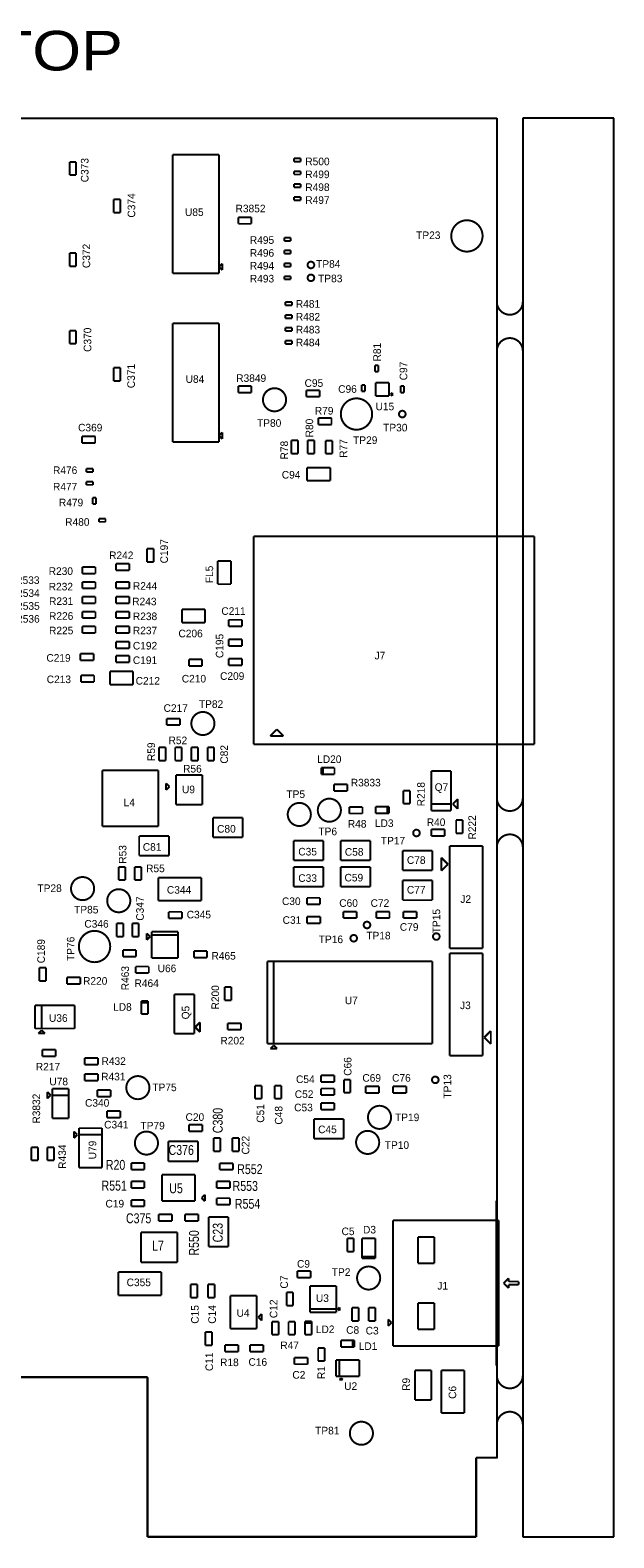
# Model space of a CAD drawing. Extents: x -12 to 112, y -8 to 110.
# Tile 6 of 6: x 67 to 112, y -6 to 110. Entities that reach past the tile are written whole.
import ezdxf
from ezdxf.enums import TextEntityAlignment as Align

# ---------------------------------------------------------------- set-up
doc = ezdxf.new("R2010")
doc.units = 0
for name, color, linetype in [('BG_OUTLINE', 1, 'CONTINUOUS'), ('PG_ASSEMBLY_TOP', 4, 'CONTINUOUS'), ('RD_ASSEMBLY_TOP', 5, 'CONTINUOUS')]:
    doc.layers.add(name, color=color, linetype=linetype)

msp = doc.modelspace()

# ---------------------------------------------------------------- linework, layer by layer
at = {"layer": 'BG_OUTLINE'}
for points in [[(-2.933192, 103.124), (102.826807, 103.124)], [(102.826807, 103.124), (102.826807, 0.00254)], [(104.826803, 103.124), (104.826803, -6.083305)], [(111.826789, 103.124), (104.826803, 103.124)], [(111.826789, -6.083305), (111.826789, 103.124)], [(75.953874, 6.1976), (59.436, 6.1976)], [(75.953874, -6.083305), (75.953874, 6.1976)], [(102.826807, 0.00254), (101.233986, 0.00254)], [(101.233986, 0.00254), (101.233986, -6.083305)], [(101.233986, -6.083305), (75.953874, -6.083305)], [(104.826803, -6.083305), (111.826789, -6.083305)]]:
    msp.add_lwpolyline(points, dxfattribs=at)
at = {"layer": 'BG_OUTLINE', "const_width": 0.1524}
for points in [[(102.826807, 89.001595), (102.826807, 90.541597)], [(104.826803, 90.541597), (104.826803, 89.001595)], [(102.826807, 85.201603), (102.826807, 83.661601)], [(104.826803, 83.661601), (104.826803, 85.201603)], [(102.826807, 50.796193), (102.826807, 52.336195)], [(104.826803, 52.336195), (104.826803, 50.796193)], [(102.826807, 46.9962), (102.826807, 45.456198)], [(104.826803, 45.456198), (104.826803, 46.9962)], [(102.796035, 7.097352), (102.796035, 19.797352)], [(102.826807, 6.347739), (102.826807, 7.887741)], [(104.826803, 7.887741), (104.826803, 6.347739)], [(59.436, 6.1976), (75.953874, 6.1976)], [(75.953874, 6.1976), (75.953874, -6.083305)], [(102.826807, 2.547747), (102.826807, 1.007745)], [(104.826803, 1.007745), (104.826803, 2.547747)], [(101.233986, -6.083305), (101.233986, 0.00254)], [(101.233986, 0.00254), (102.8954, 0.00254)], [(75.953874, -6.083305), (101.233986, -6.083305)]]:
    msp.add_lwpolyline(points, dxfattribs=at)
for points in [[(103.826805, 88.001597, -0.414214), (102.826807, 89.001595)], [(104.826803, 89.001595, -0.414214), (103.826805, 88.001597)], [(103.826805, 86.201601, 0.414214), (102.826807, 85.201603)], [(104.826803, 85.201603, 0.414214), (103.826805, 86.201601)], [(103.826805, 49.796195, -0.414214), (102.826807, 50.796193)], [(104.826803, 50.796193, -0.414214), (103.826805, 49.796195)], [(103.826805, 47.996198, 0.414214), (102.826807, 46.9962)], [(104.826803, 46.9962, 0.414214), (103.826805, 47.996198)], [(103.826805, 5.347741, -0.414214), (102.826807, 6.347739)], [(104.826803, 6.347739, -0.414214), (103.826805, 5.347741)], [(103.826805, 3.547745, 0.414214), (102.826807, 2.547747)], [(104.826803, 2.547747, 0.414214), (103.826805, 3.547745)]]:
    msp.add_lwpolyline(points, format="xyb", dxfattribs=at)
at = {"layer": 'PG_ASSEMBLY_TOP', "const_width": 0.1524}
for points in [[(69.953403, 99.770913), (69.953403, 98.754913)], [(70.461403, 99.770913), (69.953403, 99.770913)], [(70.461403, 98.754913), (70.461403, 99.770913)], [(81.4451, 100.32492), (77.8891, 100.32492)], [(77.8891, 100.32492), (77.8891, 91.18092)], [(81.4451, 91.18092), (81.4451, 100.32492)], [(87.737401, 100.041456), (87.229401, 100.041456)], [(87.229401, 100.041456), (87.229401, 99.787456)], [(87.229401, 99.787456), (87.737401, 99.787456)], [(87.737401, 99.787456), (87.737401, 100.041456)], [(69.953403, 98.754913), (70.461403, 98.754913)], [(87.737401, 99.050856), (87.229401, 99.050856)], [(87.229401, 99.050856), (87.229401, 98.796856)], [(87.229401, 98.796856), (87.737401, 98.796856)], [(87.737401, 98.796856), (87.737401, 99.050856)], [(87.737401, 98.060256), (87.229401, 98.060256)], [(87.229401, 98.060256), (87.229401, 97.806256)], [(87.229401, 97.806256), (87.737401, 97.806256)], [(87.737401, 97.806256), (87.737401, 98.060256)], [(73.861397, 96.877919), (73.353397, 96.877919)], [(73.353397, 96.877919), (73.353397, 95.861919)], [(73.861397, 95.861919), (73.861397, 96.877919)], [(87.737401, 97.069656), (87.229401, 97.069656)], [(87.229401, 97.069656), (87.229401, 96.815656)], [(87.229401, 96.815656), (87.737401, 96.815656)], [(87.737401, 96.815656), (87.737401, 97.069656)], [(73.353397, 95.861919), (73.861397, 95.861919)], [(83.948486, 95.506921), (82.932486, 95.506921)], [(82.932486, 95.506921), (82.932486, 94.998921)], [(83.948486, 94.998921), (83.948486, 95.506921)], [(82.932486, 94.998921), (83.948486, 94.998921)], [(86.975401, 93.940884), (86.467401, 93.940884)], [(86.467401, 93.940884), (86.467401, 93.686884)], [(86.975401, 93.686884), (86.975401, 93.940884)], [(86.467401, 93.686884), (86.975401, 93.686884)], [(86.975401, 92.950284), (86.467401, 92.950284)], [(86.467401, 92.950284), (86.467401, 92.696284)], [(86.975401, 92.696284), (86.975401, 92.950284)], [(70.461403, 92.750927), (69.953403, 92.750927)], [(69.953403, 92.750927), (69.953403, 91.734927)], [(69.953403, 91.734927), (70.461403, 91.734927)], [(70.461403, 91.734927), (70.461403, 92.750927)], [(81.6991, 91.94292), (81.4451, 91.68892)], [(81.4451, 91.68892), (81.6991, 91.43492)], [(81.6991, 91.43492), (81.6991, 91.94292)], [(86.467401, 92.696284), (86.975401, 92.696284)], [(86.975401, 91.959684), (86.467401, 91.959684)], [(86.467401, 91.959684), (86.467401, 91.705684)], [(86.467401, 91.705684), (86.975401, 91.705684)], [(86.975401, 91.705684), (86.975401, 91.959684)], [(77.8891, 91.18092), (81.4451, 91.18092)], [(86.975401, 90.969084), (86.467401, 90.969084)], [(86.467401, 90.969084), (86.467401, 90.715084)], [(86.467401, 90.715084), (86.975401, 90.715084)], [(86.975401, 90.715084), (86.975401, 90.969084)], [(87.059303, 88.975438), (86.551303, 88.975438)], [(86.551303, 88.975438), (86.551303, 88.721438)], [(86.551303, 88.721438), (87.059303, 88.721438)], [(87.059303, 88.721438), (87.059303, 88.975438)], [(81.4451, 87.335538), (77.8891, 87.335538)], [(77.8891, 87.335538), (77.8891, 78.191538)], [(81.4451, 78.191538), (81.4451, 87.335538)], [(87.059303, 87.984838), (86.551303, 87.984838)], [(86.551303, 87.984838), (86.551303, 87.730838)], [(86.551303, 87.730838), (87.059303, 87.730838)], [(87.059303, 86.994238), (86.551303, 86.994238)], [(86.551303, 86.994238), (86.551303, 86.740238)], [(87.059303, 87.730838), (87.059303, 87.984838)], [(87.059303, 86.740238), (87.059303, 86.994238)], [(69.953403, 86.781531), (69.953403, 85.765531)], [(70.461403, 86.781531), (69.953403, 86.781531)], [(70.461403, 85.765531), (70.461403, 86.781531)], [(86.551303, 86.740238), (87.059303, 86.740238)], [(87.059303, 86.003638), (86.551303, 86.003638)], [(86.551303, 86.003638), (86.551303, 85.749638)], [(87.059303, 85.749638), (87.059303, 86.003638)], [(69.953403, 85.765531), (70.461403, 85.765531)], [(86.551303, 85.749638), (87.059303, 85.749638)], [(73.861397, 83.924539), (73.353397, 83.924539)], [(73.353397, 83.924539), (73.353397, 82.908539)], [(73.861397, 82.908539), (73.861397, 83.924539)], [(93.45737, 84.114028), (93.45737, 83.606028)], [(93.71137, 84.114028), (93.45737, 84.114028)], [(93.45737, 83.606028), (93.71137, 83.606028)], [(93.71137, 83.606028), (93.71137, 84.114028)], [(73.353397, 82.908539), (73.861397, 82.908539)], [(83.948486, 82.517539), (82.932486, 82.517539)], [(82.932486, 82.517539), (82.932486, 82.009539)], [(83.948486, 82.009539), (83.948486, 82.517539)], [(92.684189, 82.600322), (92.430189, 82.600322)], [(92.430189, 82.600322), (92.430189, 82.092322)], [(92.684189, 82.092322), (92.684189, 82.600322)], [(94.522369, 82.772321), (93.506369, 82.772321)], [(93.506369, 82.772321), (93.506369, 81.756321)], [(94.522369, 81.756321), (94.522369, 82.772321)], [(95.680535, 82.506414), (95.426535, 82.506414)], [(95.426535, 82.506414), (95.426535, 81.998414)], [(95.680535, 81.998414), (95.680535, 82.506414)], [(82.932486, 82.009539), (83.948486, 82.009539)], [(89.193065, 82.19059), (88.177065, 82.19059)], [(88.177065, 82.19059), (88.177065, 81.68259)], [(88.177065, 81.68259), (89.193065, 81.68259)], [(89.193065, 81.68259), (89.193065, 82.19059)], [(92.430189, 82.092322), (92.684189, 82.092322)], [(93.506369, 81.756321), (94.522369, 81.756321)], [(94.776369, 82.010321), (94.649369, 81.883321)], [(94.649369, 81.883321), (94.776369, 81.756321)], [(94.776369, 81.756321), (94.776369, 82.010321)], [(95.426535, 81.998414), (95.680535, 81.998414)], [(90.107465, 80.0481), (89.091465, 80.0481)], [(89.091465, 80.0481), (89.091465, 79.5401)], [(90.107465, 79.5401), (90.107465, 80.0481)], [(81.6991, 78.953538), (81.4451, 78.699538)], [(81.6991, 78.445538), (81.6991, 78.953538)], [(89.091465, 79.5401), (90.107465, 79.5401)], [(71.925553, 78.639645), (70.909553, 78.639645)], [(70.909553, 78.639645), (70.909553, 78.131645)], [(70.909553, 78.131645), (71.925553, 78.131645)], [(71.925553, 78.131645), (71.925553, 78.639645)], [(77.8891, 78.191538), (81.4451, 78.191538)], [(81.4451, 78.699538), (81.6991, 78.445538)], [(87.026666, 78.32676), (87.026666, 77.31076)], [(87.534666, 78.32676), (87.026666, 78.32676)], [(87.534666, 77.31076), (87.534666, 78.32676)], [(88.79283, 78.32676), (88.28483, 78.32676)], [(88.28483, 78.32676), (88.28483, 77.31076)], [(88.79283, 77.31076), (88.79283, 78.32676)], [(89.667413, 78.316635), (89.667413, 77.300635)], [(90.175413, 78.316635), (89.667413, 78.316635)], [(90.175413, 77.300635), (90.175413, 78.316635)], [(87.026666, 77.31076), (87.534666, 77.31076)], [(88.28483, 77.31076), (88.79283, 77.31076)], [(89.667413, 77.300635), (90.175413, 77.300635)], [(71.765213, 76.149962), (71.257213, 76.149962)], [(71.257213, 76.149962), (71.257213, 75.895962)], [(71.257213, 75.895962), (71.765213, 75.895962)], [(71.765213, 75.895962), (71.765213, 76.149962)], [(90.010414, 76.239136), (88.232414, 76.239136)], [(88.232414, 76.239136), (88.232414, 75.223136)], [(90.010414, 75.223136), (90.010414, 76.239136)], [(71.765213, 75.159362), (71.257213, 75.159362)], [(71.257213, 75.159362), (71.257213, 74.905362)], [(71.257213, 74.905362), (71.765213, 74.905362)], [(71.765213, 74.905362), (71.765213, 75.159362)], [(88.232414, 75.223136), (90.010414, 75.223136)], [(71.726151, 73.928933), (71.726151, 73.420933)], [(71.980151, 73.928933), (71.726151, 73.928933)], [(71.726151, 73.420933), (71.980151, 73.420933)], [(71.980151, 73.420933), (71.980151, 73.928933)], [(72.720253, 72.311006), (72.212253, 72.311006)], [(72.212253, 72.311006), (72.212253, 72.057006)], [(72.212253, 72.057006), (72.720253, 72.057006)], [(72.720253, 72.057006), (72.720253, 72.311006)], [(84.1248, 54.9402), (84.1248, 70.9422)], [(84.1248, 70.9422), (105.7148, 70.9422)], [(105.7148, 70.9422), (105.7148, 54.9402)], [(76.428503, 69.991056), (75.920503, 69.991056)], [(75.920503, 69.991056), (75.920503, 68.975056)], [(76.428503, 68.975056), (76.428503, 69.991056)], [(71.95058, 68.58), (70.93458, 68.58)], [(70.93458, 68.58), (70.93458, 68.072)], [(71.95058, 68.072), (71.95058, 68.58)], [(74.549, 68.834), (73.533, 68.834)], [(73.533, 68.834), (73.533, 68.326)], [(74.549, 68.326), (74.549, 68.834)], [(75.920503, 68.975056), (76.428503, 68.975056)], [(81.3562, 69.0372), (81.3562, 67.2592)], [(82.3722, 69.0372), (81.3562, 69.0372)], [(82.3722, 67.2592), (82.3722, 69.0372)], [(70.93458, 68.072), (71.95058, 68.072)], [(71.95058, 67.437), (70.93458, 67.437)], [(70.93458, 67.437), (70.93458, 66.929)], [(71.95058, 66.929), (71.95058, 67.437)], [(73.533, 68.326), (74.549, 68.326)], [(74.549, 67.437), (73.533, 67.437)], [(73.533, 67.437), (73.533, 66.929)], [(74.549, 66.929), (74.549, 67.437)], [(81.3562, 67.2592), (82.3722, 67.2592)], [(70.93458, 66.929), (71.95058, 66.929)], [(71.95058, 66.300355), (70.93458, 66.300355)], [(70.93458, 66.300355), (70.93458, 65.792355)], [(71.95058, 65.792355), (71.95058, 66.300355)], [(73.533, 66.929), (74.549, 66.929)], [(74.549, 66.294), (73.533, 66.294)], [(73.533, 66.294), (73.533, 65.786)], [(74.549, 65.786), (74.549, 66.294)], [(70.93458, 65.792355), (71.95058, 65.792355)], [(71.95058, 65.151), (70.93458, 65.151)], [(70.93458, 65.151), (70.93458, 64.643)], [(71.95058, 64.643), (71.95058, 65.151)], [(73.533, 65.786), (74.549, 65.786)], [(74.549, 65.151), (73.533, 65.151)], [(73.533, 65.151), (73.533, 64.643)], [(74.549, 64.643), (74.549, 65.151)], [(80.378808, 65.316105), (78.600808, 65.316105)], [(78.600808, 65.316105), (78.600808, 64.300105)], [(80.378808, 64.300105), (80.378808, 65.316105)], [(70.93458, 64.643), (71.95058, 64.643)], [(71.95058, 64.008), (70.93458, 64.008)], [(70.93458, 64.008), (70.93458, 63.5)], [(71.95058, 63.5), (71.95058, 64.008)], [(73.533, 64.643), (74.549, 64.643)], [(74.549, 64.008), (73.533, 64.008)], [(73.533, 64.008), (73.533, 63.5)], [(74.549, 63.5), (74.549, 64.008)], [(78.600808, 64.300105), (80.378808, 64.300105)], [(83.222592, 64.513414), (82.206592, 64.513414)], [(82.206592, 64.513414), (82.206592, 64.005414)], [(82.206592, 64.005414), (83.222592, 64.005414)], [(83.222592, 64.005414), (83.222592, 64.513414)], [(70.93458, 63.5), (71.95058, 63.5)], [(73.533, 63.5), (74.549, 63.5)], [(74.549, 62.826895), (73.533, 62.826895)], [(73.533, 62.826895), (73.533, 62.318895)], [(74.549, 62.318895), (74.549, 62.826895)], [(83.222592, 63.013417), (82.206592, 63.013417)], [(82.206592, 63.013417), (82.206592, 62.505417)], [(83.222592, 62.505417), (83.222592, 63.013417)], [(71.810806, 61.906155), (70.794806, 61.906155)], [(70.794806, 61.906155), (70.794806, 61.398155)], [(71.810806, 61.398155), (71.810806, 61.906155)], [(73.533, 62.318895), (74.549, 62.318895)], [(74.549, 61.759592), (73.533, 61.759592)], [(73.533, 61.759592), (73.533, 61.251592)], [(74.549, 61.251592), (74.549, 61.759592)], [(80.155001, 61.468), (79.139001, 61.468)], [(79.139001, 61.468), (79.139001, 60.96)], [(80.155001, 60.96), (80.155001, 61.468)], [(82.206592, 62.505417), (83.222592, 62.505417)], [(83.222592, 61.51342), (82.206592, 61.51342)], [(82.206592, 61.51342), (82.206592, 61.00542)], [(83.222592, 61.00542), (83.222592, 61.51342)], [(70.794806, 61.398155), (71.810806, 61.398155)], [(74.836929, 60.543364), (73.058929, 60.543364)], [(73.058929, 60.543364), (73.058929, 59.527364)], [(73.533, 61.251592), (74.549, 61.251592)], [(74.836929, 59.527364), (74.836929, 60.543364)], [(79.139001, 60.96), (80.155001, 60.96)], [(82.206592, 61.00542), (83.222592, 61.00542)], [(71.848071, 60.239834), (70.832071, 60.239834)], [(70.832071, 60.239834), (70.832071, 59.731834)], [(70.832071, 59.731834), (71.848071, 59.731834)], [(71.848071, 59.731834), (71.848071, 60.239834)], [(73.058929, 59.527364), (74.836929, 59.527364)], [(78.443005, 56.914191), (77.427005, 56.914191)], [(77.427005, 56.914191), (77.427005, 56.406191)], [(78.443005, 56.406191), (78.443005, 56.914191)], [(77.427005, 56.406191), (78.443005, 56.406191)], [(85.9028, 56.0832), (85.3948, 55.5752)], [(86.4108, 55.5752), (85.9028, 56.0832)], [(76.835411, 54.697277), (76.835411, 53.681277)], [(77.343411, 54.697277), (76.835411, 54.697277)], [(77.343411, 53.681277), (77.343411, 54.697277)], [(78.080011, 54.697277), (78.080011, 53.681277)], [(78.588011, 54.697277), (78.080011, 54.697277)], [(78.588011, 53.681277), (78.588011, 54.697277)], [(79.324611, 54.697277), (79.324611, 53.681277)], [(79.832611, 54.697277), (79.324611, 54.697277)], [(79.832611, 53.681277), (79.832611, 54.697277)], [(81.077211, 54.697277), (80.569211, 54.697277)], [(80.569211, 54.697277), (80.569211, 53.681277)], [(81.077211, 53.681277), (81.077211, 54.697277)], [(86.5378, 54.9402), (84.1248, 54.9402)], [(85.3948, 55.5752), (86.4108, 55.5752)], [(85.3948, 54.9402), (86.5378, 54.9402)], [(105.7148, 54.9402), (85.3948, 54.9402)], [(76.835411, 53.681277), (77.343411, 53.681277)], [(78.080011, 53.681277), (78.588011, 53.681277)], [(79.324611, 53.681277), (79.832611, 53.681277)], [(80.569211, 53.681277), (81.077211, 53.681277)], [(72.46874, 52.92852), (72.46874, 48.61052)], [(76.78674, 52.92852), (72.46874, 52.92852)], [(76.78674, 48.61052), (76.78674, 52.92852)], [(80.178887, 52.559471), (78.146887, 52.559471)], [(78.146887, 52.559471), (78.146887, 50.273471)], [(80.178887, 50.273471), (80.178887, 52.559471)], [(89.448002, 53.121052), (89.321002, 53.121052)], [(89.321002, 53.121052), (89.321002, 52.613052)], [(89.321002, 52.613052), (90.337002, 52.613052)], [(90.337002, 53.121052), (89.448002, 53.121052)], [(89.448002, 53.121052), (89.448002, 52.613052)], [(89.448002, 52.613052), (89.448002, 53.121052)], [(90.337002, 52.613052), (90.337002, 53.121052)], [(97.787356, 52.878223), (97.787356, 50.338223)], [(99.311356, 52.878223), (97.787356, 52.878223)], [(99.311356, 49.830223), (99.311356, 52.878223)], [(77.384887, 51.924471), (77.384887, 51.416471)], [(77.638887, 51.670471), (77.384887, 51.924471)], [(77.384887, 51.416471), (77.638887, 51.670471)], [(91.327, 51.851052), (90.311, 51.851052)], [(90.311, 51.851052), (90.311, 51.343052)], [(90.311, 51.343052), (91.327, 51.343052)], [(91.327, 51.343052), (91.327, 51.851052)], [(96.136356, 51.372224), (95.628356, 51.372224)], [(95.628356, 51.372224), (95.628356, 50.356224)], [(96.136356, 50.356224), (96.136356, 51.372224)], [(78.146887, 50.273471), (80.178887, 50.273471)], [(92.491598, 50.111477), (91.475598, 50.111477)], [(91.475598, 50.111477), (91.475598, 49.603477)], [(92.491598, 49.603477), (92.491598, 50.111477)], [(94.518602, 50.129623), (93.502602, 50.129623)], [(93.502602, 50.129623), (93.502602, 49.621623)], [(94.391602, 50.129623), (94.391602, 49.621623)], [(94.391602, 49.621623), (94.391602, 50.129623)], [(94.518602, 49.621623), (94.518602, 50.129623)], [(95.628356, 50.356224), (96.136356, 50.356224)], [(97.787356, 50.338223), (99.311356, 50.338223)], [(99.311356, 50.338223), (97.787356, 50.338223)], [(97.787356, 50.338223), (97.787356, 49.830223)], [(99.819358, 50.719223), (99.438358, 50.338223)], [(99.438358, 50.338223), (99.819358, 49.957223)], [(99.819358, 49.957223), (99.819358, 50.719223)], [(83.26882, 49.29124), (80.98282, 49.29124)], [(80.98282, 49.29124), (80.98282, 47.76724)], [(83.26882, 47.76724), (83.26882, 49.29124)], [(91.475598, 49.603477), (92.491598, 49.603477)], [(93.502602, 49.621623), (94.391602, 49.621623)], [(94.391602, 49.621623), (94.518602, 49.621623)], [(97.787356, 49.830223), (99.311356, 49.830223)], [(100.205644, 49.102777), (99.697644, 49.102777)], [(99.697644, 49.102777), (99.697644, 48.086777)], [(100.205644, 48.08678), (100.205644, 49.102777)], [(72.46874, 48.61052), (76.78674, 48.61052)], [(77.597, 47.879), (75.311, 47.879)], [(75.311, 47.879), (75.311, 46.355)], [(77.597, 46.355), (77.597, 47.879)], [(80.98282, 47.76724), (83.26882, 47.76724)], [(89.483687, 47.517055), (87.197687, 47.517055)], [(87.197687, 47.517055), (87.197687, 45.993055)], [(89.483687, 45.993055), (89.483687, 47.517055)], [(93.091, 47.517055), (90.805, 47.517055)], [(90.805, 47.517055), (90.805, 45.993055)], [(93.091, 45.993055), (93.091, 47.517055)], [(98.806, 48.387), (97.79, 48.387)], [(97.79, 48.387), (97.79, 47.879)], [(97.79, 47.879), (98.806, 47.879)], [(98.806, 47.879), (98.806, 48.387)], [(99.697644, 48.086777), (100.205644, 48.08678)], [(75.311, 46.355), (77.597, 46.355)], [(97.864673, 46.742345), (95.578673, 46.742345)], [(95.578673, 46.742345), (95.578673, 45.218345)], [(97.864673, 45.218345), (97.864673, 46.742345)], [(101.72954, 47.095156), (99.18954, 47.095156)], [(99.18954, 47.095156), (99.18954, 39.221156)], [(101.72954, 39.221156), (101.72954, 47.095156)], [(73.739151, 45.489848), (73.739151, 44.473848)], [(74.247151, 45.489848), (73.739151, 45.489848)], [(74.247151, 44.473848), (74.247151, 45.489848)], [(74.958351, 45.489848), (74.958351, 44.473848)], [(75.466351, 45.489848), (74.958351, 45.489848)], [(75.466351, 44.473848), (75.466351, 45.489848)], [(87.197687, 45.993055), (89.483687, 45.993055)], [(89.483687, 45.485909), (87.197687, 45.485909)], [(87.197687, 45.485909), (87.197687, 43.961909)], [(89.483687, 43.961909), (89.483687, 45.485909)], [(90.805, 45.993055), (93.091, 45.993055)], [(93.091, 45.485909), (90.805, 45.485909)], [(90.805, 45.485909), (90.805, 43.961909)], [(93.091, 43.961909), (93.091, 45.485909)], [(95.578673, 45.218345), (97.864673, 45.218345)], [(98.55454, 45.190156), (98.55454, 46.206156)], [(98.55454, 46.206156), (99.06254, 45.698156)], [(99.06254, 45.698156), (98.55454, 45.190156)], [(73.739151, 44.473848), (74.247151, 44.473848)], [(74.958351, 44.473848), (75.466351, 44.473848)], [(80.088118, 44.67482), (76.786118, 44.67482)], [(76.786118, 44.67482), (76.786118, 42.89682)], [(80.088118, 42.89682), (80.088118, 44.67482)], [(97.864673, 44.456345), (95.578673, 44.456345)], [(95.578673, 44.456345), (95.578673, 42.932345)], [(97.864673, 42.932345), (97.864673, 44.456345)], [(76.786118, 42.89682), (80.088118, 42.89682)], [(87.197687, 43.961909), (89.483687, 43.961909)], [(89.229781, 43.111009), (88.213781, 43.111009)], [(88.213781, 43.111009), (88.213781, 42.603009)], [(89.229781, 42.603009), (89.229781, 43.111009)], [(90.805, 43.961909), (93.091, 43.961909)], [(95.578673, 42.932345), (97.864673, 42.932345)], [(78.596216, 42.03322), (77.580216, 42.03322)], [(77.580216, 42.03322), (77.580216, 41.52522)], [(78.596216, 41.52522), (78.596216, 42.03322)], [(88.213781, 42.603009), (89.229781, 42.603009)], [(92.036201, 42.056045), (91.020201, 42.056045)], [(91.020201, 42.056045), (91.020201, 41.548045)], [(92.036201, 41.548045), (92.036201, 42.056045)], [(94.569206, 42.056045), (93.553206, 42.056045)], [(93.553206, 42.056045), (93.553206, 41.548045)], [(94.569206, 41.548045), (94.569206, 42.056045)], [(96.659001, 42.056045), (95.643001, 42.056045)], [(95.643001, 42.056045), (95.643001, 41.548045)], [(96.659001, 41.548045), (96.659001, 42.056045)], [(74.08802, 41.13847), (73.58002, 41.13847)], [(73.58002, 41.13847), (73.58002, 40.12247)], [(74.08802, 40.12247), (74.08802, 41.13847)], [(75.28182, 41.13847), (74.77382, 41.13847)], [(74.77382, 41.13847), (74.77382, 40.12247)], [(75.28182, 40.12247), (75.28182, 41.13847)], [(77.580216, 41.52522), (78.596216, 41.52522)], [(89.246255, 41.663209), (88.230255, 41.663209)], [(88.230255, 41.663209), (88.230255, 41.155209)], [(88.230255, 41.155209), (89.246255, 41.155209)], [(89.246255, 41.155209), (89.246255, 41.663209)], [(91.020201, 41.548045), (92.036201, 41.548045)], [(93.553206, 41.548045), (94.569206, 41.548045)], [(95.643001, 41.548045), (96.659001, 41.548045)], [(73.58002, 40.12247), (74.08802, 40.12247)], [(74.77382, 40.12247), (75.28182, 40.12247)], [(76.149187, 40.125472), (75.895187, 40.379472)], [(75.895187, 40.379472), (75.895187, 39.871472)], [(75.895187, 39.871472), (76.149187, 40.125472)], [(78.308187, 40.506472), (76.276187, 40.506472)], [(76.276187, 40.506472), (76.276187, 40.252472)], [(78.308187, 40.252472), (76.276187, 40.252472)], [(76.276187, 40.252472), (76.276187, 38.474472)], [(76.276187, 40.252472), (78.308187, 40.252472)], [(78.308187, 38.474472), (78.308187, 40.506472)], [(75.073784, 39.09438), (74.057784, 39.09438)], [(74.057784, 39.09438), (74.057784, 38.58638)], [(74.057784, 38.58638), (75.073784, 38.58638)], [(75.073784, 38.58638), (75.073784, 39.09438)], [(76.276187, 38.474472), (78.308187, 38.474472)], [(80.534784, 39.01818), (79.518784, 39.01818)], [(79.518784, 39.01818), (79.518784, 38.51018)], [(79.518784, 38.51018), (80.534784, 38.51018)], [(80.534784, 38.51018), (80.534784, 39.01818)], [(85.159855, 31.882474), (85.159855, 38.232474)], [(85.159855, 38.232474), (97.859855, 38.232474)], [(85.667855, 38.232474), (85.667855, 31.882474)], [(85.667855, 31.882474), (85.667855, 38.232474)], [(97.859855, 38.232474), (97.859855, 31.882474)], [(99.18954, 39.221156), (101.72954, 39.221156)], [(101.72954, 38.838124), (99.18954, 38.838124)], [(99.18954, 38.838124), (99.18954, 30.964124)], [(101.72954, 30.964124), (101.72954, 38.838124)], [(68.135279, 37.729165), (67.627279, 37.729165)], [(67.627279, 37.729165), (67.627279, 36.713165)], [(68.135279, 36.713165), (68.135279, 37.729165)], [(76.053782, 37.82438), (75.037782, 37.82438)], [(75.037782, 37.82438), (75.037782, 37.31638)], [(75.037782, 37.31638), (76.053782, 37.31638)], [(76.053782, 37.31638), (76.053782, 37.82438)], [(67.627279, 36.713165), (68.135279, 36.713165)], [(70.779274, 36.985166), (69.763274, 36.985166)], [(69.763274, 36.985166), (69.763274, 36.477166)], [(69.763274, 36.477166), (70.779274, 36.477166)], [(70.779274, 36.477166), (70.779274, 36.985166)], [(81.882391, 36.245216), (81.882391, 35.229216)], [(82.390391, 36.245216), (81.882391, 36.245216)], [(82.390391, 35.229216), (82.390391, 36.245216)], [(70.355277, 34.829778), (67.307277, 34.829778)], [(67.307277, 34.829778), (67.307277, 33.051778)], [(67.815277, 33.051778), (67.815277, 34.829778)], [(67.815277, 34.829778), (67.815277, 33.051778)], [(70.355277, 33.051778), (70.355277, 34.829778)], [(75.991309, 35.178218), (75.483309, 35.178218)], [(75.483309, 35.178218), (75.483309, 34.162218)], [(75.483309, 35.051218), (75.991309, 35.051218)], [(75.991309, 35.051218), (75.483309, 35.051218)], [(75.991309, 35.051218), (75.991309, 35.178218)], [(75.991309, 34.162218), (75.991309, 35.051218)], [(79.551357, 35.694219), (78.027357, 35.694219)], [(78.027357, 35.694219), (78.027357, 32.646219)], [(79.551357, 32.646219), (79.551357, 35.694219)], [(81.882391, 35.229216), (82.390391, 35.229216)], [(75.483309, 34.162218), (75.991309, 34.162218)], [(67.307277, 33.051778), (67.815277, 33.051778)], [(67.815277, 32.924778), (67.561277, 32.670778)], [(67.561277, 32.670778), (68.069277, 32.670778)], [(67.815277, 33.051778), (70.355277, 33.051778)], [(68.069277, 32.670778), (67.815277, 32.924778)], [(78.027357, 32.646219), (79.551357, 32.646219)], [(79.995857, 33.535219), (79.614857, 33.154219)], [(79.614857, 33.154219), (79.995857, 32.773219)], [(79.995857, 32.773219), (79.995857, 33.535219)], [(83.13439, 33.460009), (82.118391, 33.460009)], [(82.118391, 33.460009), (82.118391, 32.952009)], [(82.118391, 32.952009), (83.13439, 32.952009)], [(83.13439, 32.952009), (83.13439, 33.460009)], [(101.85654, 32.361124), (102.36454, 32.869124)], [(102.36454, 32.869124), (102.36454, 31.853124)], [(68.879278, 31.410671), (67.863278, 31.410671)], [(67.863278, 31.410671), (67.863278, 30.902671)], [(68.879278, 30.902671), (68.879278, 31.410671)], [(85.667855, 31.882474), (85.159855, 31.882474)], [(85.667855, 31.755474), (85.413855, 31.501474)], [(85.413855, 31.501474), (85.921855, 31.501474)], [(97.859855, 31.882474), (85.667855, 31.882474)], [(85.921855, 31.501474), (85.667855, 31.755474)], [(102.36454, 31.853124), (101.85654, 32.361124)], [(67.863278, 30.902671), (68.879278, 30.902671)], [(72.134984, 30.781498), (71.118984, 30.781498)], [(71.118984, 30.781498), (71.118984, 30.273498)], [(71.118984, 30.273498), (72.134984, 30.273498)], [(72.134984, 30.273498), (72.134984, 30.781498)], [(99.18954, 30.964124), (101.72954, 30.964124)], [(72.134984, 29.543253), (71.118984, 29.543253)], [(71.118984, 29.543253), (71.118984, 29.035253)], [(71.118984, 29.035253), (72.134984, 29.035253)], [(72.134984, 29.035253), (72.134984, 29.543253)], [(90.31732, 29.4386), (89.30132, 29.4386)], [(89.30132, 29.4386), (89.30132, 28.9306)], [(90.31732, 28.9306), (90.31732, 29.4386)], [(91.05646, 29.11856), (91.05646, 28.10256)], [(91.56446, 29.11856), (91.05646, 29.11856)], [(91.56446, 28.10256), (91.56446, 29.11856)], [(68.244801, 27.663135), (68.244801, 28.171135)], [(68.244801, 28.171135), (68.498801, 27.917135)], [(68.498801, 27.917135), (68.244801, 27.663135)], [(69.895801, 28.425135), (68.625801, 28.425135)], [(68.625801, 28.425135), (68.625801, 27.917135)], [(69.895801, 27.917135), (68.625801, 27.917135)], [(68.625801, 27.917135), (68.625801, 26.139135)], [(68.625801, 27.917135), (69.895801, 27.917135)], [(69.895801, 26.139135), (69.895801, 28.425135)], [(73.114982, 28.318404), (72.098982, 28.318404)], [(72.098982, 28.318404), (72.098982, 27.810404)], [(72.098982, 27.810404), (73.114982, 27.810404)], [(73.114982, 27.810404), (73.114982, 28.318404)], [(84.741609, 28.662754), (84.233609, 28.662754)], [(84.233609, 28.662754), (84.233609, 27.646754)], [(84.741609, 27.646754), (84.741609, 28.662754)], [(86.240209, 28.662754), (85.732209, 28.662754)], [(85.732209, 28.662754), (85.732209, 27.646754)], [(86.240209, 27.646754), (86.240209, 28.662754)], [(89.30132, 28.9306), (90.31732, 28.9306)], [(90.31732, 28.43276), (89.30132, 28.43276)], [(89.30132, 28.43276), (89.30132, 27.92476)], [(89.30132, 27.92476), (90.31732, 27.92476)], [(90.31732, 27.92476), (90.31732, 28.43276)], [(91.05646, 28.10256), (91.56446, 28.10256)], [(93.759205, 28.594045), (92.743205, 28.594045)], [(92.743205, 28.594045), (92.743205, 28.086045)], [(92.743205, 28.086045), (93.759205, 28.086045)], [(93.759205, 28.086045), (93.759205, 28.594045)], [(95.862397, 28.594045), (94.846397, 28.594045)], [(94.846397, 28.594045), (94.846397, 28.086045)], [(94.846397, 28.086045), (95.862397, 28.086045)], [(95.862397, 28.086045), (95.862397, 28.594045)], [(73.858793, 26.6954), (72.842793, 26.6954)], [(72.842793, 26.6954), (72.842793, 26.1874)], [(73.858793, 26.1874), (73.858793, 26.6954)], [(84.233609, 27.646754), (84.741609, 27.646754)], [(85.732209, 27.646754), (86.240209, 27.646754)], [(90.31732, 27.305), (89.30132, 27.305)], [(89.30132, 27.305), (89.30132, 26.797)], [(89.30132, 26.797), (90.31732, 26.797)], [(90.31732, 26.797), (90.31732, 27.305)], [(68.625801, 26.139135), (69.895801, 26.139135)], [(72.842793, 26.1874), (73.858793, 26.1874)], [(80.1624, 25.654), (79.1464, 25.654)], [(79.1464, 25.654), (79.1464, 25.146)], [(80.1624, 25.146), (80.1624, 25.654)], [(91.041504, 26.092145), (88.755504, 26.092145)], [(88.755504, 26.092145), (88.755504, 24.568145)], [(91.041504, 24.568145), (91.041504, 26.092145)], [(70.544797, 24.871675), (70.290797, 25.125675)], [(70.290797, 25.125675), (70.290797, 24.617675)], [(70.290797, 24.617675), (70.544797, 24.871675)], [(72.449797, 25.379675), (70.671797, 25.379675)], [(70.671797, 25.379675), (70.671797, 24.871675)], [(70.671797, 24.871675), (72.449797, 24.871675)], [(72.449797, 24.871675), (70.671797, 24.871675)], [(70.671797, 24.871675), (70.671797, 22.331675)], [(72.449797, 22.331675), (72.449797, 25.379675)], [(79.8322, 24.3586), (77.5462, 24.3586)], [(77.5462, 24.3586), (77.5462, 22.8346)], [(79.1464, 25.146), (80.1624, 25.146)], [(79.8322, 22.8346), (79.8322, 24.3586)], [(81.5594, 24.6126), (81.0514, 24.6126)], [(81.0514, 24.6126), (81.0514, 23.5966)], [(81.5594, 23.5966), (81.5594, 24.6126)], [(82.9818, 24.6126), (82.4738, 24.6126)], [(82.4738, 24.6126), (82.4738, 23.5966)], [(82.9818, 23.5966), (82.9818, 24.6126)], [(88.755504, 24.568145), (91.041504, 24.568145)], [(67.51828, 23.908393), (67.01028, 23.908393)], [(67.01028, 23.908393), (67.01028, 22.892393)], [(67.51828, 22.892393), (67.51828, 23.908393)], [(68.248525, 23.908393), (68.248525, 22.892393)], [(68.756525, 23.908393), (68.248525, 23.908393)], [(68.756525, 22.892393), (68.756525, 23.908393)], [(81.0514, 23.5966), (81.5594, 23.5966)], [(82.4738, 23.5966), (82.9818, 23.5966)], [(67.01028, 22.892393), (67.51828, 22.892393)], [(68.248525, 22.892393), (68.756525, 22.892393)], [(70.671797, 22.331675), (72.449797, 22.331675)], [(75.7174, 22.703612), (74.7014, 22.703612)], [(74.7014, 22.703612), (74.7014, 22.195612)], [(74.7014, 22.195612), (75.7174, 22.195612)], [(75.7174, 22.195612), (75.7174, 22.703612)], [(77.5462, 22.8346), (79.8322, 22.8346)], [(82.5246, 22.6822), (81.5086, 22.6822)], [(81.5086, 22.6822), (81.5086, 22.1742)], [(81.5086, 22.1742), (82.5246, 22.1742)], [(82.5246, 22.1742), (82.5246, 22.6822)], [(75.7174, 21.281212), (74.7014, 21.281212)], [(74.7014, 21.281212), (74.7014, 20.773212)], [(75.7174, 20.773212), (75.7174, 21.281212)], [(79.6036, 21.7932), (77.0636, 21.7932)], [(77.0636, 21.7932), (77.0636, 19.7612)], [(79.6036, 19.7612), (79.6036, 21.7932)], [(82.296, 21.281212), (81.28, 21.281212)], [(81.28, 21.281212), (81.28, 20.773212)], [(82.296, 20.773212), (82.296, 21.281212)], [(74.7014, 20.773212), (75.7174, 20.773212)], [(75.7174, 19.858812), (74.7014, 19.858812)], [(74.7014, 19.858812), (74.7014, 19.350812)], [(75.7174, 19.350812), (75.7174, 19.858812)], [(77.0636, 19.7612), (79.6036, 19.7612)], [(80.3656, 20.2692), (80.1116, 20.0152)], [(80.1116, 20.0152), (80.3656, 19.7612)], [(80.3656, 19.7612), (80.3656, 20.2692)], [(81.28, 20.773212), (82.296, 20.773212)], [(82.296, 19.9898), (81.28, 19.9898)], [(81.28, 19.9898), (81.28, 19.4818)], [(82.296, 19.4818), (82.296, 19.9898)], [(74.7014, 19.350812), (75.7174, 19.350812)], [(77.8256, 18.7452), (76.8096, 18.7452)], [(76.8096, 18.7452), (76.8096, 18.2372)], [(77.8256, 18.2372), (77.8256, 18.7452)], [(79.8576, 18.7452), (78.8416, 18.7452)], [(78.8416, 18.7452), (78.8416, 18.2372)], [(79.8576, 18.2372), (79.8576, 18.7452)], [(80.645, 18.542), (80.645, 16.256)], [(82.169, 18.542), (80.645, 18.542)], [(81.28, 19.4818), (82.296, 19.4818)], [(82.169, 16.256), (82.169, 18.542)], [(78.2574, 17.3482), (75.4634, 17.3482)], [(75.4634, 17.3482), (75.4634, 15.0622)], [(76.8096, 18.2372), (77.8256, 18.2372)], [(78.2574, 15.0622), (78.2574, 17.3482)], [(78.8416, 18.2372), (79.8576, 18.2372)], [(102.976035, 18.273352), (94.848035, 18.273352)], [(94.848035, 18.273352), (94.848035, 8.621352)], [(102.976035, 8.621352), (102.976035, 18.273352)], [(80.645, 16.256), (82.169, 16.256)], [(91.821, 16.891), (91.313, 16.891)], [(91.313, 16.891), (91.313, 15.875)], [(91.821, 15.875), (91.821, 16.891)], [(93.472, 16.891), (92.456, 16.891)], [(92.456, 16.891), (92.456, 15.367)], [(93.472, 15.494), (93.472, 16.891)], [(98.023035, 17.003352), (96.753035, 17.003352)], [(96.753035, 17.003352), (96.753035, 14.971352)], [(98.023035, 14.971352), (98.023035, 17.003352)], [(75.4634, 15.0622), (78.2574, 15.0622)], [(91.313, 15.875), (91.821, 15.875)], [(92.456, 15.494), (93.472, 15.494)], [(93.472, 15.494), (92.456, 15.494)], [(92.456, 15.367), (93.472, 15.367)], [(93.472, 15.367), (93.472, 15.494)], [(77.0128, 14.3002), (73.7108, 14.3002)], [(73.7108, 14.3002), (73.7108, 12.5222)], [(77.0128, 12.5222), (77.0128, 14.3002)], [(88.49791, 14.3764), (87.48191, 14.3764)], [(87.48191, 14.3764), (87.48191, 13.8684)], [(87.48191, 13.8684), (88.49791, 13.8684)], [(88.49791, 13.8684), (88.49791, 14.3764)], [(96.753035, 14.971352), (98.023035, 14.971352)], [(79.788609, 13.347001), (79.280609, 13.347001)], [(79.280609, 13.347001), (79.280609, 12.331001)], [(79.788609, 12.331001), (79.788609, 13.347001)], [(81.109409, 13.347001), (80.601409, 13.347001)], [(80.601409, 13.347001), (80.601409, 12.331001)], [(81.109409, 12.331001), (81.109409, 13.347001)], [(87.155274, 12.735306), (86.647274, 12.735306)], [(86.647274, 12.735306), (86.647274, 11.719306)], [(87.155274, 11.719306), (87.155274, 12.735306)], [(90.4748, 13.2334), (88.4428, 13.2334)], [(88.4428, 13.2334), (88.4428, 11.2014)], [(90.4748, 11.4554), (90.4748, 13.2334)], [(103.738035, 13.828352), (103.357035, 13.447352)], [(103.357035, 13.447352), (103.738035, 13.066352)], [(103.738035, 13.574352), (103.738035, 13.828352)], [(104.500035, 13.574352), (103.738035, 13.574352)], [(103.738035, 13.320352), (104.500035, 13.320352)], [(103.738035, 13.066352), (103.738035, 13.320352)], [(104.500035, 13.320352), (104.500035, 13.574352)], [(73.7108, 12.5222), (77.0128, 12.5222)], [(79.280609, 12.331001), (79.788609, 12.331001)], [(80.601409, 12.331001), (81.109409, 12.331001)], [(84.349153, 12.475888), (82.317153, 12.475888)], [(82.317153, 12.475888), (82.317153, 9.935888)], [(84.349153, 9.935888), (84.349153, 12.475888)], [(86.647274, 11.719306), (87.155274, 11.719306)], [(90.7288, 11.5824), (90.6018, 11.4554)], [(90.7288, 11.3284), (90.7288, 11.5824)], [(91.694, 11.557), (91.694, 10.541)], [(92.202, 11.557), (91.694, 11.557)], [(92.202, 10.541), (92.202, 11.557)], [(92.964, 11.557), (92.964, 10.541)], [(93.472, 11.557), (92.964, 11.557)], [(93.472, 10.541), (93.472, 11.557)], [(98.023035, 11.923352), (96.753035, 11.923352)], [(96.753035, 11.923352), (96.753035, 9.891352)], [(98.023035, 9.891352), (98.023035, 11.923352)], [(84.730153, 11.078888), (84.476153, 10.824888)], [(84.476153, 10.824888), (84.730153, 10.570888)], [(84.730153, 10.570888), (84.730153, 11.078888)], [(86.037009, 10.493809), (85.529009, 10.493809)], [(85.529009, 10.493809), (85.529009, 9.477809)], [(86.037009, 9.477809), (86.037009, 10.493809)], [(86.799009, 10.487817), (86.799009, 9.471817)], [(87.307009, 10.487817), (86.799009, 10.487817)], [(87.307009, 9.471817), (87.307009, 10.487817)], [(88.577009, 10.497817), (88.069009, 10.497817)], [(88.069009, 10.497817), (88.069009, 9.481817)], [(88.069009, 10.370817), (88.577009, 10.370817)], [(88.577009, 10.370817), (88.069009, 10.370817)], [(88.4428, 11.4554), (90.4748, 11.4554)], [(90.4748, 11.4554), (88.4428, 11.4554)], [(88.4428, 11.2014), (90.4748, 11.2014)], [(88.577009, 10.370817), (88.577009, 10.497817)], [(88.577009, 9.481817), (88.577009, 10.370817)], [(90.4748, 11.2014), (90.4748, 11.4554)], [(90.6018, 11.4554), (90.7288, 11.3284)], [(91.694, 10.541), (92.202, 10.541)], [(92.964, 10.541), (93.472, 10.541)], [(94.467035, 10.145352), (94.467035, 10.653352)], [(94.467035, 10.653352), (94.721035, 10.399352)], [(94.721035, 10.399352), (94.467035, 10.145352)], [(80.409191, 9.67759), (80.409191, 8.66159)], [(80.917191, 9.67759), (80.409191, 9.67759)], [(80.917191, 8.66159), (80.917191, 9.67759)], [(82.317153, 9.935888), (84.349153, 9.935888)], [(85.529009, 9.477809), (86.037009, 9.477809)], [(86.799009, 9.471817), (87.307009, 9.471817)], [(88.069009, 9.481817), (88.577009, 9.481817)], [(96.753035, 9.891352), (98.023035, 9.891352)], [(80.409191, 8.66159), (80.917191, 8.66159)], [(82.936408, 8.679591), (81.920408, 8.679591)], [(81.920408, 8.679591), (81.920408, 8.171591)], [(81.920408, 8.171591), (82.936408, 8.171591)], [(82.936408, 8.171591), (82.936408, 8.679591)], [(84.8628, 8.679591), (83.8468, 8.679591)], [(83.8468, 8.679591), (83.8468, 8.171591)], [(83.8468, 8.171591), (84.8628, 8.171591)], [(84.8628, 8.171591), (84.8628, 8.679591)], [(89.588437, 8.46294), (89.080437, 8.46294)], [(89.080437, 8.46294), (89.080437, 7.44694)], [(89.588437, 7.44694), (89.588437, 8.46294)], [(91.857538, 9.034653), (90.841538, 9.034653)], [(90.841538, 9.034653), (90.841538, 8.526653)], [(90.841538, 8.526653), (91.730538, 8.526653)], [(91.730538, 9.034653), (91.730538, 8.526653)], [(91.730538, 8.526653), (91.730538, 9.034653)], [(91.730538, 8.526653), (91.857538, 8.526653)], [(91.857538, 8.526653), (91.857538, 9.034653)], [(94.848035, 8.621352), (102.976035, 8.621352)], [(88.273603, 7.718941), (87.257603, 7.718941)], [(87.257603, 7.718941), (87.257603, 7.210941)], [(87.257603, 7.210941), (88.273603, 7.210941)], [(88.273603, 7.210941), (88.273603, 7.718941)], [(89.080437, 7.44694), (89.588437, 7.44694)], [(92.238538, 7.536942), (90.460538, 7.536942)], [(90.460538, 7.536942), (90.460538, 6.266942)], [(90.714538, 7.536942), (90.714538, 6.266942)], [(90.714538, 6.266942), (90.714538, 7.536942)], [(92.238538, 6.266942), (92.238538, 7.536942)], [(90.460538, 6.266942), (90.714538, 6.266942)], [(90.714538, 6.266942), (92.238538, 6.266942)], [(90.841538, 6.139942), (90.714538, 6.012942)], [(90.714538, 6.012942), (90.968538, 6.012942)], [(90.968538, 6.012942), (90.841538, 6.139942)], [(97.79, 6.731), (96.52, 6.731)], [(96.52, 6.731), (96.52, 4.445)], [(97.79, 4.445), (97.79, 6.731)], [(100.337209, 6.748064), (98.559209, 6.748064)], [(98.559209, 6.748064), (98.559209, 3.446064)], [(100.337209, 3.446064), (100.337209, 6.748064)], [(96.52, 4.445), (97.79, 4.445)], [(98.559209, 3.446064), (100.337209, 3.446064)], [(75.953874, 0.00254), (75.953874, -6.083305)], [(101.233986, -6.083305), (101.233986, 0.00254)], [(75.953874, -6.083305), (101.233986, -6.083305)]]:
    msp.add_lwpolyline(points, dxfattribs=at)
for points in [[(101.729487, 94.067452, 1), (99.319829, 94.067452, 1)], [(88.777953, 91.832684, 1), (88.269953, 91.832684, 1)], [(88.777953, 90.842084, 1), (88.269953, 90.842084, 1)], [(86.61273, 81.453228, 1), (84.83473, 81.453228, 1)], [(93.234109, 80.35544, 1), (90.824451, 80.35544, 1)], [(95.807535, 80.354165, 1), (95.299535, 80.354165, 1)], [(81.101105, 56.53278, 1), (79.323105, 56.53278, 1)], [(88.519, 49.53, 1), (86.741, 49.53, 1)], [(90.8304, 49.857477, 1), (89.0524, 49.857477, 1)], [(96.898201, 48.102525, 1), (96.390201, 48.102525, 1)], [(71.847189, 43.822041, 1), (70.069189, 43.822041, 1)], [(74.628151, 42.8879, 1), (72.850151, 42.8879, 1)], [(73.081378, 39.362286, 1), (70.67172, 39.362286, 1)], [(93.091, 41.021, 1), (92.583, 41.021, 1)], [(92.07119, 40.00119, 1), (91.56319, 40.00119, 1)], [(98.425, 40.132, 1), (97.917, 40.132, 1)], [(76.0984, 28.4988, 1), (74.3204, 28.4988, 1)], [(98.34372, 29.09824, 1), (97.83572, 29.09824, 1)], [(94.6912, 26.2128, 1), (92.9132, 26.2128, 1)], [(76.7588, 24.2316, 1), (74.9808, 24.2316, 1)], [(93.7768, 24.2824, 1), (91.9988, 24.2824, 1)], [(93.853, 13.843, 1), (92.075, 13.843, 1)], [(93.296707, 1.892587, 1), (91.518707, 1.892587, 1)]]:
    msp.add_lwpolyline(points, format="xyb", close=True, dxfattribs=at)

# ---------------------------------------------------------------- texts
at = {"layer": 'PG_ASSEMBLY_TOP', "width": 1.183333}
msp.add_text('PROC159B ASSEMBLY TOP', height=3.048, dxfattribs=at).set_placement((10.2616, 106.807))
at = {"layer": 'RD_ASSEMBLY_TOP'}
for s, p in [('C373', (71.4121, 98.1964)), ('C374', (75.0062, 95.4786)), ('C372', (71.5391, 91.5924)), ('C370', (71.628, 85.1408)), ('R81', (93.9038, 84.4042)), ('C371', (74.9808, 82.3468)), ('R80', (88.6968, 78.5622)), ('R78', (86.7664, 76.8604)), ('R77', (91.313, 76.9874)), ('C197', (77.5208, 68.8594)), ('FL5', (81.0006, 67.3354)), ('C195', (81.788, 61.5696)), ('R59', (76.5302, 53.6448)), ('C82', (82.1436, 53.4416)), ('R218', (97.282, 50.157601)), ('R222', (101.219, 47.5996)), ('R53', (74.33056, 45.73778)), ('C347', (75.6666, 41.3512)), ('TP15', (98.467334, 40.386)), ('C189', (68.057776, 38.07206)), ('TP76', (70.3326, 38.2524)), ('R463', (74.5236, 35.9918)), ('R200', (81.4578, 34.5186)), ('Q5', (79.1718, 33.7566)), ('C66', (91.6432, 29.4132)), ('TP13', (99.314, 27.6606)), ('R3832', (67.691, 25.7302)), ('C51', (84.929569, 25.797634)), ('C48', (86.3346, 25.654)), ('C22', (83.786134, 23.3553)), ('R434', (69.6849, 22.2504)), ('C7', (86.7537, 13.0302)), ('C15', (79.890209, 10.324402)), ('C14', (81.211009, 10.324402)), ('C12', (85.9409, 10.7569)), ('C11', (80.993391, 6.68039)), ('R1', (89.606628, 6.06534)), ('R9', (96.139, 5.1562)), ('C6', (99.702209, 4.538264))]:
    msp.add_text(s, height=0.5842, rotation=90, dxfattribs=at).set_placement(p)
for s, p in [('R500', (88.093001, 99.508056)), ('R499', (88.093001, 98.517456)), ('R498', (88.093001, 97.526856)), ('R3852', (82.7278, 95.885)), ('R497', (88.093001, 96.536256)), ('R495', (83.825801, 93.458284)), ('TP23', (96.6216, 93.8276)), ('R496', (83.825801, 92.467684)), ('R494', (83.825801, 91.477084)), ('TP84', (88.9254, 91.6178)), ('R493', (83.825801, 90.486484)), ('TP83', (89.0778, 90.5002)), ('R481', (87.364103, 88.543638)), ('R482', (87.364103, 87.553038)), ('R483', (87.364103, 86.562438)), ('R484', (87.364103, 85.571838)), ('R3849', (82.7786, 82.8294)), ('C95', (88.0364, 82.4484)), ('R79', (88.8238, 80.3148)), ('U15', (93.4974, 80.645)), ('C369', (70.612, 79.0194)), ('TP80', (84.3788, 79.375)), ('TP30', (94.0816, 79.0194)), ('TP29', (91.7702, 78.0542)), ('R476', (68.6816, 75.7428)), ('C94', (86.2838, 75.3872)), ('R477', (68.6816, 74.4728)), ('R479', (69.1388, 73.2536)), ('R480', (69.6214, 71.755)), ('R242', (72.9996, 69.1896)), ('R230', (68.3514, 67.9704)), ('R533', (65.777057, 67.275456)), ('R232', (68.3514, 66.7766)), ('R244', (74.8284, 66.8274)), ('R534', (65.790265, 66.27876)), ('R231', (68.3768, 65.659)), ('R243', (74.7776, 65.6336)), ('R535', (65.790265, 65.28816)), ('R226', (68.3768, 64.516)), ('R238', (74.8284, 64.4906)), ('C211', (81.6356, 64.897)), ('R536', (65.790265, 64.29756)), ('R225', (68.3768, 63.3984)), ('R237', (74.8284, 63.3984)), ('C192', (74.8284, 62.23)), ('C206', (78.3336, 63.1698)), ('C219', (68.1736, 61.2902)), ('C191', (74.8284, 61.1124)), ('J7', (93.4212, 61.468)), ('C209', (81.534, 59.8932)), ('C213', (68.199, 59.6392)), ('C212', (75.040129, 59.527364)), ('C210', (78.5876, 59.69)), ('TP82', (79.9084, 57.7342)), ('C217', (77.1906, 57.4294)), ('R52', (77.5716, 54.9402)), ('LD20', (89.0016, 53.4924)), ('R56', (78.6892, 52.7558)), ('R3833', (91.5924, 51.689)), ('U9', (78.604087, 51.162471)), ('TP5', (86.6394, 50.8)), ('Q7', (98.044, 51.3461)), ('L4', (74.1172, 50.165)), ('R48', (91.3638, 48.514)), ('LD3', (93.4466, 48.5648)), ('R40', (97.4344, 48.641)), ('C80', (81.3054, 48.133)), ('TP6', (89.1032, 47.9298)), ('TP17', (93.9038, 47.2186)), ('C81', (75.5904, 46.736)), ('C35', (87.553287, 46.374055)), ('C58', (91.1352, 46.355)), ('R55', (75.8444, 45.085)), ('C78', (95.908873, 45.726345)), ('TP28', (67.4878, 43.561)), ('C33', (87.553287, 44.342909)), ('C59', (91.1098, 44.3738)), ('C344', (77.4446, 43.434)), ('C30', (86.2965, 42.5577)), ('C60', (90.7034, 42.418)), ('C72', (93.1164, 42.418)), ('C77', (95.908873, 43.440345)), ('TP85', (70.3072, 41.91)), ('C345', (78.9686, 41.529)), ('C346', (71.0946, 40.8178)), ('C31', (86.3473, 41.1099)), ('C79', (95.3643, 40.5765)), ('TP16', (89.1286, 39.624)), ('TP18', (92.7862, 39.911866)), ('R465', (80.8736, 38.354)), ('U66', (76.7334, 37.3888)), ('R220', (70.995169, 36.422665)), ('R464', (74.9554, 36.2458)), ('LD8', (73.3044, 34.417)), ('U7', (91.1352, 34.925)), ('R202', (81.5594, 31.8262)), ('R217', (67.3608, 29.8196)), ('R432', (72.4154, 30.2514)), ('U78', (68.4022, 28.6766)), ('R431', (72.39, 29.0576)), ('C54', (87.376, 28.8544)), ('C69', (92.4814, 28.956)), ('C76', (94.7674, 28.956)), ('TP75', (76.327, 28.227866)), ('C52', (87.283166, 27.703369)), ('C340', (71.1454, 27.034066)), ('C53', (87.2363, 26.678466)), ('C341', (72.6186, 25.357666)), ('TP79', (75.4126, 25.281466)), ('C20', (78.8797, 25.941866)), ('C45', (89.0778, 24.9936)), ('TP19', (94.996, 25.9207)), ('TP10', (94.2086, 23.7871)), ('C19', (72.7202, 19.274612)), ('C5', (90.8812, 17.145)), ('D3', (92.5322, 17.272)), ('C9', (87.4522, 14.6431)), ('TP2', (90.1319, 14.0081)), ('C355', (74.3458, 13.216466)), ('J1', (98.2472, 12.954)), ('U4', (82.804, 10.8585)), ('LD2', (88.9, 9.6012)), ('C8', (91.2368, 9.5504)), ('C3', (92.7354, 9.4996)), ('R47', (86.1695, 8.3693)), ('LD1', (92.202, 8.3058)), ('R18', (81.534, 7.0612)), ('C16', (83.7184, 7.0866)), ('C2', (87.0966, 6.096)), ('U2', (91.0844, 5.2324)), ('TP81', (88.8492, 1.8034))]:
    msp.add_text(s, height=0.5842, dxfattribs=at).set_placement(p)
for s, p in [('U85', (79.5528, 95.6056)), ('U84', (79.6036, 82.7532)), ('C96', (91.3384, 81.9912)), ('J2', (100.4316, 42.7228)), ('J3', (100.4062, 34.544)), ('U36', (69.088, 33.5661)), ('U3', (89.408, 12.0015))]:
    msp.add_text(s, height=0.5842, dxfattribs=at).set_placement(p, align=Align.CENTER)
for s, p in [('C97', (95.9358, 83.6676)), ('U79', (72.009, 23.6982))]:
    msp.add_text(s, height=0.5842, rotation=90, dxfattribs=at).set_placement(p, align=Align.CENTER)
at = {"layer": 'RD_ASSEMBLY_TOP', "width": 0.8}
for s, p in [('C380', (81.7372, 24.9936)), ('R550', (79.9084, 15.5702)), ('C23', (81.7372, 16.5862))]:
    msp.add_text(s, height=0.762, rotation=90, dxfattribs=at).set_placement(p)
for s, p in [('C376', (77.5716, 23.3172)), ('R20', (72.7456, 22.1742)), ('R552', (82.8548, 21.844)), ('R551', (72.4154, 20.574)), ('U5', (77.6224, 20.3708)), ('R553', (82.4992, 20.5486)), ('R554', (82.677, 19.177)), ('C375', (74.295, 18.0594)), ('L7', (76.3016, 15.9512))]:
    msp.add_text(s, height=0.762, dxfattribs=at).set_placement(p)

doc.saveas('drawing.dxf')
